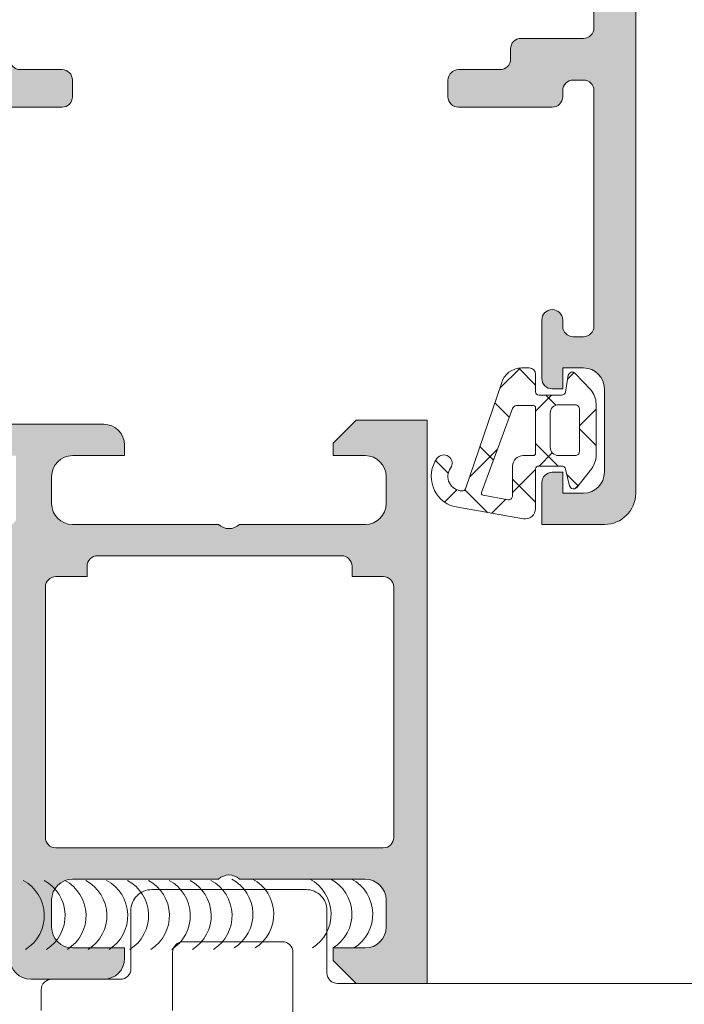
# Model space of a CAD drawing. Header units: millimetres. Extents: x 213386 to 459888, y 74252 to 208052.
# Tile 183 of 256: x 373104 to 373136, y 186045 to 186092. Entities that reach past the tile are written whole.
import ezdxf

# ---------------------------------------------------------------- set-up
doc = ezdxf.new("R2010")
doc.units = ezdxf.units.MM
doc.layers.get('Defpoints').update_dxf_attribs({"color": 255, "lineweight": 0})
doc.layers.add('FASÁDA DETAILNÍ', color=255, linetype='Continuous', lineweight=0)
doc.layers.add('NOVA', color=255, linetype='Continuous', lineweight=0)
doc.styles.add('CS-ROMANS', font='romans.shx', dxfattribs={"width": 0.75, "oblique": 5})
doc.dimstyles.new('A_KÓTA_50', dxfattribs={"dimtxt": 110, "dimasz": 2, "dimexe": 100, "dimexo": 1500, "dimgap": 40, "dimtad": 1, "dimrnd": 1, "dimdsep": 46, "dimtxsty": 'CS-ROMANS', "dimblk": 'KOT_CARA20', "dimcen": 45, "dimse1": 1, "dimse2": 1, "dimclrd": 256, "dimclre": 256, "dimclrt": 256, "dimadec": 0, "dimazin": 0, "dimtfac": 1, "dimtix": 1, "dimtmove": 2, "dimatfit": 3, "dimldrblk": 'OBLIQUE', "dimfxl": 100, "dimtolj": 1, "dimarcsym": 0})

# ---------------------------------------------------------------- blocks, each defined once
blk = doc.blocks.new('A$C29162560')
at = {"layer": 'FASÁDA DETAILNÍ'}
h = blk.add_hatch(color=256, dxfattribs=at)
edge = h.paths.add_edge_path(flags=16)
edge.add_ellipse((-845.518, -15835.2), major_axis=(-0.5, 0), ratio=1, start_angle=89.997, end_angle=180.003)
edge.add_line((-845.018, -15835.2), (-845.018, -15817.2))
edge.add_ellipse((-845.518, -15817.2), major_axis=(-0.5, 0), ratio=1, start_angle=179.997, end_angle=270.003)
edge.add_line((-845.518, -15816.7), (-858.018, -15816.7))
edge.add_ellipse((-858.018, -15817.2), major_axis=(-0.5, 0), ratio=1, start_angle=270.0025, end_angle=359.9975)
edge.add_line((-858.518, -15817.2), (-858.518, -15829.803))
edge.add_ellipse((-860.018, -15829.803), major_axis=(-1.5, 0), ratio=1, start_angle=90, end_angle=180, ccw=False)
edge.add_line((-860.018, -15831.303), (-873.018, -15831.303))
edge.add_ellipse((-873.018, -15831.803), major_axis=(-0.5, 0), ratio=1, start_angle=-90, end_angle=0)
edge.add_line((-873.518, -15831.803), (-873.518, -15835.2))
edge.add_ellipse((-873.018, -15835.2), major_axis=(-0.5, 0), ratio=1, start_angle=0, end_angle=90)
edge.add_line((-873.018, -15835.7), (-845.518, -15835.7))
edge = h.paths.add_edge_path()
edge.add_line((-844.318, -15864.5), (-847.318, -15864.5))
edge.add_line((-847.318, -15864.5), (-847.318, -15862.5))
edge.add_arc((-846.818, -15862.5), 0.5, 89.997, 180.003, ccw=False)
edge.add_line((-846.818, -15862), (-846.318, -15862))
edge.add_line((-846.318, -15862), (-846.318, -15863))
edge.add_line((-846.318, -15863), (-845.318, -15863))
edge.add_arc((-845.318, -15862), 1, 270.0037, 359.9963)
edge.add_line((-844.318, -15862), (-844.318, -15858))
edge.add_arc((-845.318, -15858), 1, 0.0017, 89.9983)
edge.add_line((-845.318, -15857), (-846.318, -15857))
edge.add_line((-846.318, -15857), (-846.318, -15858))
edge.add_line((-846.318, -15858), (-846.818, -15858))
edge.add_arc((-846.818, -15857.5), 0.5, 180.0006, 269.9994, ccw=False)
edge.add_line((-847.318, -15857.5), (-847.318, -15854.7))
edge.add_arc((-846.818, -15854.7), 0.5, 0, 180, ccw=False)
edge.add_line((-846.318, -15854.7), (-846.318, -15855))
edge.add_arc((-845.818, -15855), 0.5, 180.0012, 269.9988)
edge.add_line((-845.818, -15855.5), (-845.318, -15855.5))
edge.add_arc((-845.318, -15855), 0.5, 270.0078, 359.9922)
edge.add_line((-844.818, -15855), (-844.818, -15843.7))
edge.add_arc((-845.318, -15843.7), 0.5, 0.0025, 89.9975)
edge.add_line((-845.318, -15843.2), (-845.818, -15843.2))
edge.add_arc((-845.818, -15843.7), 0.5, 89.9928, 180.0072)
edge.add_line((-846.318, -15843.7), (-846.318, -15844))
edge.add_arc((-846.818, -15844), 0.5, 270.0072, 359.9928, ccw=False)
edge.add_line((-846.818, -15844.5), (-851.318, -15844.5))
edge.add_arc((-851.318, -15844), 0.5, 180.0006, 269.9994, ccw=False)
edge.add_line((-851.818, -15844), (-851.818, -15843.2))
edge.add_arc((-851.318, -15843.2), 0.5, 89.997, 180.003, ccw=False)
edge.add_line((-851.318, -15842.7), (-849.318, -15842.7))
edge.add_arc((-849.318, -15842.2), 0.5, 270.0078, 359.9922)
edge.add_line((-848.818, -15842.2), (-848.818, -15841.7))
edge.add_arc((-848.318, -15841.7), 0.5, 89.9928, 180.0072, ccw=False)
edge.add_line((-848.318, -15841.2), (-845.318, -15841.2))
edge.add_arc((-845.318, -15840.7), 0.5, 270.0063, 359.9937)
edge.add_line((-844.818, -15840.7), (-844.818, -15839))
edge.add_arc((-846.318, -15839), 1.5, 359.9988, 450.0012)
edge.add_line((-846.318, -15837.5), (-872.318, -15837.5))
edge.add_arc((-872.318, -15838), 0.5, 89.9976, 180.0024)
edge.add_line((-872.818, -15838), (-872.818, -15842.2))
edge.add_arc((-872.318, -15842.2), 0.5, 180.0006, 269.9994)
edge.add_line((-872.318, -15842.7), (-870.318, -15842.7))
edge.add_arc((-870.318, -15843.2), 0.5, 0.0025, 89.9975, ccw=False)
edge.add_line((-869.818, -15843.2), (-869.818, -15844))
edge.add_arc((-870.318, -15844), 0.5, 270.006, 359.994, ccw=False)
edge.add_line((-870.318, -15844.5), (-875.318, -15844.5))
edge.add_line((-875.318, -15844.5), (-876.076, -15844.283))
edge.add_arc((-876.159, -15844.571), 0.3, 74, 142.0952)
edge.add_arc((-876.632, -15844.203), 0.3, 270, 322.0953, ccw=False)
edge.add_line((-876.632, -15844.503), (-878.696, -15844.503))
edge.add_arc((-878.696, -15844.103), 0.4, 158.0262, 270.0001, ccw=False)
edge.add_line((-879.067, -15843.953), (-878.251, -15841.93))
edge.add_arc((-878.065, -15842.004), 0.2, 65.8589, 158.0261, ccw=False)
edge.add_line((-877.984, -15841.822), (-875.6, -15842.89))
edge.add_arc((-875.518, -15842.708), 0.2, 245.859, 360.8199)
edge.add_line((-875.318, -15842.705), (-875.318, -15831.401))
edge.add_arc((-875.51, -15831.392), 0.192, 357.4778, 451.0445)
edge.add_line((-875.513, -15831.201), (-875.934, -15831.201))
edge.add_line((-875.934, -15831.201), (-878.399, -15832.633))
edge.add_arc((-878.55, -15832.373), 0.3, 196, 300.1792, ccw=False)
edge.add_line((-878.838, -15832.456), (-879.266, -15830.964))
edge.add_line((-879.266, -15830.964), (-879.765, -15830.101))
edge.add_arc((-879.418, -15829.901), 0.4, 90, 210, ccw=False)
edge.add_line((-879.418, -15829.501), (-875.31, -15829.501))
edge.add_line((-875.31, -15829.501), (-860.818, -15829.503))
edge.add_arc((-860.818, -15829.003), 0.5, 269.9796, 360)
edge.add_line((-860.318, -15829.003), (-860.318, -15823.6))
edge.add_arc((-860.818, -15823.6), 0.5, 360, 450)
edge.add_line((-860.818, -15823.1), (-863.318, -15823.1))
edge.add_arc((-863.318, -15822.6), 0.5, 180, 270, ccw=False)
edge.add_line((-863.818, -15822.6), (-863.818, -15821.3))
edge.add_arc((-863.318, -15821.3), 0.5, 89.9976, 180.0024, ccw=False)
edge.add_line((-863.318, -15820.8), (-862.818, -15820.8))
edge.add_line((-862.818, -15820.8), (-862.818, -15821.8))
edge.add_line((-862.818, -15821.8), (-861.318, -15821.8))
edge.add_arc((-861.318, -15820.8), 1, 270.0018, 359.9982)
edge.add_line((-860.318, -15820.8), (-860.318, -15816.8))
edge.add_arc((-861.318, -15816.8), 1, 0.004, 89.996)
edge.add_line((-861.318, -15815.8), (-862.818, -15815.8))
edge.add_line((-862.818, -15815.8), (-862.818, -15816.8))
edge.add_line((-862.818, -15816.8), (-863.318, -15816.8))
edge.add_arc((-863.318, -15816.3), 0.5, 179.997, 270.003, ccw=False)
edge.add_line((-863.818, -15816.3), (-863.818, -15815))
edge.add_arc((-863.318, -15815), 0.5, 90.0006, 179.9994, ccw=False)
edge.add_line((-863.318, -15814.5), (-844.318, -15814.5))
edge.add_arc((-844.318, -15816), 1.5, -0.0011, 90.0011, ccw=False)
edge.add_line((-842.818, -15816), (-842.818, -15863))
edge.add_arc((-844.318, -15863), 1.5, 270.0023, 359.9977, ccw=False)
h = blk.add_hatch(dxfattribs=at)
h.set_pattern_fill('ANSI37', color=256, scale=0.625, angle=90, style=0)
edge = h.paths.add_edge_path(flags=16)
edge.add_ellipse((-848.22, -15861.698), major_axis=(-0.498, 0), ratio=1, start_angle=-90.1926, end_angle=0.2547, ccw=False)
edge.add_line((-848.219, -15861.2), (-847.718, -15861.2))
edge.add_ellipse((-847.718, -15861.1), major_axis=(-0.1, 0), ratio=1, start_angle=89.9918, end_angle=180.0087)
edge.add_line((-847.618, -15861.1), (-847.618, -15858.9))
edge.add_ellipse((-847.718, -15858.9), major_axis=(-0.1, 0), ratio=1, start_angle=180.0015, end_angle=269.9985)
edge.add_line((-847.718, -15858.8), (-848.53, -15858.8))
edge.add_ellipse((-848.53, -15859), major_axis=(-0.2, 0), ratio=1, start_angle=270.0024, end_angle=344.3114)
edge.add_line((-848.723, -15858.946), (-850.21, -15862.964))
edge.add_ellipse((-850.116, -15862.998), major_axis=(-0.1, 0), ratio=1, start_angle=-20.3122, end_angle=79.6777)
edge.add_line((-850.134, -15863.097), (-848.925, -15863.317))
edge.add_ellipse((-848.918, -15863.117), major_axis=(-0.2, 0), ratio=1, start_angle=88.135, end_angle=180.001)
edge.add_line((-848.718, -15863.117), (-848.718, -15861.7))
edge = h.paths.add_edge_path(flags=16)
edge.add_ellipse((-845.718, -15861), major_axis=(-0.2, 0), ratio=1, start_angle=89.9998, end_angle=180.0002)
edge.add_line((-845.518, -15861), (-845.518, -15858.966))
edge.add_ellipse((-845.718, -15858.966), major_axis=(-0.2, 0), ratio=1, start_angle=179.9986, end_angle=270.0005)
edge.add_line((-845.718, -15858.766), (-846.518, -15858.766))
edge.add_ellipse((-846.518, -15859.166), major_axis=(-0.4, 0), ratio=1, start_angle=270.0013, end_angle=359.998)
edge.add_line((-846.918, -15859.166), (-846.918, -15860.8))
edge.add_ellipse((-846.518, -15860.8), major_axis=(-0.4, 0), ratio=1, start_angle=-0.0004, end_angle=90.001)
edge.add_line((-846.518, -15861.2), (-845.718, -15861.2))
edge = h.paths.add_edge_path()
edge.add_arc((-845.795, -15862.6), 0.2, 195.0015, 319.9977, ccw=False)
edge.add_line((-845.988, -15862.652), (-846.178, -15861.848))
edge.add_arc((-846.372, -15861.9), 0.2, 15.0029, 89.9973)
edge.add_line((-846.372, -15861.7), (-847.468, -15861.7))
edge.add_arc((-847.468, -15861.85), 0.15, 89.996, 180.004)
edge.add_line((-847.618, -15861.85), (-847.618, -15863.733))
edge.add_arc((-848.118, -15863.733), 0.5, -99.9336, 0.0002, ccw=False)
edge.add_line((-848.204, -15864.225), (-851.524, -15863.644))
edge.add_arc((-851.118, -15862.2), 1.5, 144.9124, 254.2931, ccw=False)
edge.add_arc((-852.018, -15861.568), 0.4, -35.088, 144.912, ccw=False)
edge.add_arc((-851.137, -15862.202), 0.686, 143.8588, 269.5156)
edge.add_arc((-851.123, -15862.739), 0.15, 262.5039, 340.9838)
edge.add_line((-850.981, -15862.788), (-849.253, -15857.742))
edge.add_arc((-848.287, -15858), 1, 89.9994, 165.0411, ccw=False)
edge.add_line((-848.287, -15857), (-847.918, -15857))
edge.add_arc((-847.918, -15857.3), 0.3, 0.0032, 89.996, ccw=False)
edge.add_line((-847.618, -15857.3), (-847.618, -15858.15))
edge.add_arc((-847.468, -15858.15), 0.15, 179.9951, 270.0049)
edge.add_line((-847.468, -15858.3), (-846.372, -15858.3))
edge.add_arc((-846.372, -15858.1), 0.2, 270.0026, 344.9976)
edge.add_line((-846.178, -15858.152), (-846.049, -15857.348))
edge.add_arc((-845.856, -15857.4), 0.2, 44.9926, 165.0102, ccw=False)
edge.add_line((-845.715, -15857.259), (-844.988, -15858.035))
edge.add_arc((-845.718, -15858.718), 1, 0, 43.1185, ccw=False)
edge.add_line((-844.718, -15858.718), (-844.718, -15861.197))
edge.add_arc((-845.718, -15861.197), 1, 322.1722, 359.9999, ccw=False)
edge.add_line((-844.928, -15861.81), (-845.641, -15862.729))
h = blk.add_hatch(color=256, dxfattribs=at)
edge = h.paths.add_edge_path()
edge.add_arc((-872.938, -15882.8), 0.12, 270, 360, ccw=False)
edge.add_line((-872.938, -15882.92), (-875.698, -15882.92))
edge.add_arc((-875.698, -15883.22), 0.3, 450, 540)
edge.add_line((-875.998, -15883.22), (-875.998, -15884.2))
edge.add_arc((-875.698, -15884.2), 0.3, 180, 270)
edge.add_line((-875.698, -15884.5), (-873.818, -15884.5))
edge.add_arc((-873.551, -15884.579), 0.279, 88.8371, 163.5754, ccw=False)
edge.add_line((-873.545, -15884.3), (-873.091, -15884.3))
edge.add_arc((-873.086, -15884.579), 0.279, 16.4199, 91.1646, ccw=False)
edge.add_line((-872.818, -15884.5), (-872.818, -15885.3))
edge.add_arc((-871.818, -15885.3), 1, 180, 270)
edge.add_line((-871.818, -15886.3), (-868.318, -15886.3))
edge.add_arc((-868.318, -15885.3), 1, 270.0011, 359.9989)
edge.add_line((-867.318, -15885.3), (-867.318, -15884.8))
edge.add_line((-867.318, -15884.8), (-869.818, -15884.8))
edge.add_arc((-869.818, -15883.8), 1, 180.0026, 269.9974, ccw=False)
edge.add_line((-870.818, -15883.8), (-870.818, -15882.5))
edge.add_arc((-869.818, -15882.5), 1, 90.003, 179.997, ccw=False)
edge.add_line((-869.818, -15881.5), (-862.818, -15881.5))
edge.add_arc((-862.318, -15882.025), 0.725, 46.4038, 133.5962, ccw=False)
edge.add_line((-861.818, -15881.5), (-855.784, -15881.5))
edge.add_arc((-855.784, -15882.5), 1, 360.003, 449.997, ccw=False)
edge.add_line((-854.784, -15882.5), (-854.784, -15883.8))
edge.add_arc((-855.784, -15883.8), 1, 270.0026, 359.9974, ccw=False)
edge.add_line((-855.784, -15884.8), (-857.318, -15884.8))
edge.add_line((-857.318, -15884.8), (-857.318, -15885.4))
edge.add_line((-857.318, -15885.4), (-856.218, -15886.5))
edge.add_line((-856.218, -15886.5), (-852.818, -15886.5))
edge.add_line((-852.818, -15886.5), (-852.818, -15859.5))
edge.add_line((-852.818, -15859.5), (-856.218, -15859.5))
edge.add_line((-856.218, -15859.5), (-857.318, -15860.6))
edge.add_line((-857.318, -15860.6), (-857.318, -15861.2))
edge.add_line((-857.318, -15861.2), (-855.784, -15861.2))
edge.add_arc((-855.784, -15862.2), 1, 360.0026, 449.9974, ccw=False)
edge.add_line((-854.784, -15862.2), (-854.784, -15863.5))
edge.add_arc((-855.784, -15863.5), 1, 270.003, 359.997, ccw=False)
edge.add_line((-855.784, -15864.5), (-861.818, -15864.5))
edge.add_arc((-862.318, -15863.975), 0.725, 226.4038, 313.5962, ccw=False)
edge.add_line((-862.818, -15864.5), (-869.818, -15864.5))
edge.add_arc((-869.818, -15863.5), 1, 180.003, 269.997, ccw=False)
edge.add_line((-870.818, -15863.5), (-870.818, -15862.2))
edge.add_arc((-869.818, -15862.2), 1, 90.0026, 179.9974, ccw=False)
edge.add_line((-869.818, -15861.2), (-867.318, -15861.2))
edge.add_line((-867.318, -15861.2), (-867.318, -15860.7))
edge.add_arc((-868.318, -15860.7), 1, 360.0011, 449.9989)
edge.add_line((-868.318, -15859.7), (-872.818, -15859.7))
edge.add_arc((-872.818, -15860.2), 0.5, 449.9988, 540.0012)
edge.add_line((-873.318, -15860.2), (-873.318, -15861.2))
edge.add_line((-873.318, -15861.2), (-872.518, -15861.2))
edge.add_line((-872.518, -15861.2), (-872.518, -15864.2))
edge.add_arc((-872.818, -15864.2), 0.3, 269.9995, 360.0005, ccw=False)
edge.add_arc((-873.086, -15864.421), 0.279, 268.8354, 343.5801, ccw=False)
edge.add_line((-873.091, -15864.7), (-873.545, -15864.7))
edge.add_arc((-873.551, -15864.421), 0.279, 196.4246, 271.1629, ccw=False)
edge.add_line((-873.818, -15864.5), (-875.698, -15864.5))
edge.add_arc((-875.698, -15864.8), 0.3, 450, 540)
edge.add_line((-875.998, -15864.8), (-875.998, -15865.78))
edge.add_arc((-875.698, -15865.78), 0.3, 180, 270)
edge.add_line((-875.698, -15866.08), (-872.938, -15866.08))
edge.add_arc((-872.938, -15866.2), 0.12, 360, 450, ccw=False)
edge.add_line((-872.818, -15866.2), (-872.818, -15870.5))
edge.add_arc((-873.318, -15870.5), 0.5, 270, 360, ccw=False)
edge.add_line((-873.318, -15871), (-874.018, -15871))
edge.add_line((-874.018, -15871), (-876.411, -15869.619))
edge.add_arc((-876.48, -15869.738), 0.138, 420, 547.7024)
edge.add_arc((-871.639, -15869.291), 5, 185.3492, 251.2906)
edge.add_arc((-873.403, -15874.5), 0.5, 288.7094, 431.2906, ccw=False)
edge.add_arc((-871.639, -15879.709), 5, 108.7094, 174.6508)
edge.add_arc((-876.48, -15879.262), 0.138, 172.2976, 300)
edge.add_line((-876.411, -15879.381), (-874.018, -15878))
edge.add_line((-874.018, -15878), (-873.318, -15878))
edge.add_arc((-873.318, -15878.5), 0.5, 360, 450, ccw=False)
edge.add_line((-872.818, -15878.5), (-872.818, -15882.8))
edge = h.paths.add_edge_path(flags=16)
edge.add_arc((-854.918, -15867.5), 0.5, 360, 450, ccw=False)
edge.add_line((-854.418, -15867.5), (-854.418, -15879.5))
edge.add_arc((-854.918, -15879.5), 0.5, 270, 360, ccw=False)
edge.add_line((-854.918, -15880), (-870.618, -15880))
edge.add_arc((-870.618, -15879.5), 0.5, 180, 270, ccw=False)
edge.add_line((-871.118, -15879.5), (-871.118, -15867.5))
edge.add_arc((-870.618, -15867.5), 0.5, 90, 180, ccw=False)
edge.add_line((-870.618, -15867), (-869.118, -15867))
edge.add_line((-869.118, -15867), (-869.118, -15866.5))
edge.add_arc((-868.618, -15866.5), 0.5, 90, 180, ccw=False)
edge.add_line((-868.618, -15866), (-856.918, -15866))
edge.add_arc((-856.918, -15866.5), 0.5, 360, 450, ccw=False)
edge.add_line((-856.418, -15866.5), (-856.418, -15867))
edge.add_line((-856.418, -15867), (-854.918, -15867))
for p, q in [((-868.318, -15859.7), (-872.818, -15859.7)), ((-856.218, -15859.5), (-857.318, -15860.6)), ((-852.818, -15859.5), (-856.218, -15859.5)), ((-852.818, -15886.5), (-852.818, -15859.5)), ((-867.318, -15861.2), (-867.318, -15860.7)), ((-857.318, -15860.6), (-857.318, -15861.2)), ((-869.818, -15861.2), (-867.318, -15861.2)), ((-857.318, -15861.2), (-855.784, -15861.2)), ((-870.818, -15863.5), (-870.818, -15862.2)), ((-854.784, -15862.2), (-854.784, -15863.5)), ((-862.818, -15864.5), (-869.818, -15864.5)), ((-855.784, -15864.5), (-861.818, -15864.5)), ((-868.618, -15866), (-856.918, -15866)), ((-869.118, -15867), (-869.118, -15866.5)), ((-856.418, -15866.5), (-856.418, -15867)), ((-870.618, -15867), (-869.118, -15867)), ((-856.418, -15867), (-854.918, -15867)), ((-871.118, -15879.5), (-871.118, -15867.5)), ((-854.418, -15867.5), (-854.418, -15879.5)), ((-854.918, -15880), (-870.618, -15880)), ((-869.818, -15881.5), (-862.818, -15881.5)), ((-861.818, -15881.5), (-855.784, -15881.5)), ((-870.818, -15883.8), (-870.818, -15882.5)), ((-854.784, -15882.5), (-854.784, -15883.8)), ((-867.318, -15884.8), (-869.818, -15884.8)), ((-867.318, -15885.3), (-867.318, -15884.8)), ((-855.784, -15884.8), (-857.318, -15884.8)), ((-857.318, -15884.8), (-857.318, -15885.4)), ((-857.318, -15885.4), (-856.218, -15886.5)), ((-871.818, -15886.3), (-868.318, -15886.3)), ((-856.218, -15886.5), (-852.818, -15886.5))]:
    blk.add_line(p, q, dxfattribs=at)
for points in [[(-872.818, -15842.2, 0.414207), (-872.318, -15842.7), (-870.318, -15842.7), (-870.318, -15842.7, -0.414188), (-869.818, -15843.2), (-869.818, -15844), (-869.818, -15844, -0.414152), (-870.318, -15844.5), (-875.318, -15844.5)], [(-842.818, -15816), (-842.818, -15863), (-842.818, -15863, -0.41419), (-844.318, -15864.5), (-844.318, -15864.5), (-847.318, -15864.5), (-847.318, -15862.5), (-847.318, -15862.5, -0.414244), (-846.818, -15862), (-846.318, -15862), (-846.318, -15863), (-845.318, -15863), (-845.318, -15863, 0.414176), (-844.318, -15862), (-844.318, -15858), (-844.318, -15858, 0.414196), (-845.318, -15857), (-846.318, -15857), (-846.318, -15858), (-846.818, -15858), (-846.818, -15858, -0.414207), (-847.318, -15857.5), (-847.318, -15854.7), (-847.318, -15854.7, -1), (-846.318, -15854.7), (-846.318, -15855), (-846.318, -15855, 0.414201), (-845.818, -15855.5), (-845.318, -15855.5), (-845.318, -15855.5, 0.414134), (-844.818, -15855), (-844.818, -15843.7), (-844.818, -15843.7, 0.414188), (-845.318, -15843.2), (-845.818, -15843.2), (-845.818, -15843.2, 0.414287), (-846.318, -15843.7), (-846.318, -15844), (-846.318, -15844, -0.41414), (-846.818, -15844.5), (-851.318, -15844.5), (-851.318, -15844.5, -0.414207), (-851.818, -15844), (-851.818, -15843.2), (-851.818, -15843.2, -0.414244), (-851.318, -15842.7), (-849.318, -15842.7), (-849.318, -15842.7, 0.414134), (-848.818, -15842.2), (-848.818, -15841.7), (-848.818, -15841.7, -0.414287), (-848.318, -15841.2), (-845.318, -15841.2), (-845.318, -15841.2, 0.414149), (-844.818, -15840.7), (-844.818, -15839)], [(-738.582, -15886.5), (-857.118, -15886.5, -0.414214), (-857.618, -15886), (-857.618, -15883, 0.414214), (-858.618, -15882), (-866.018, -15882, 0.414214), (-867.018, -15883), (-867.018, -15885.8, -0.414214), (-867.518, -15886.3), (-870.818, -15886.3, 0.414214), (-871.318, -15886.8), (-871.318, -15887.8, 0.414214)], [(-865.018, -15887.8), (-865.018, -15885, -0.414214), (-864.518, -15884.5), (-859.752, -15884.5, -0.414214), (-859.252, -15885), (-859.252, -15888, 0.414214)]]:
    blk.add_lwpolyline(points, format="xyb", dxfattribs=at)
blk.add_lwpolyline([(-845.641, -15862.729, -0.606792), (-845.988, -15862.652), (-846.178, -15861.848), (-846.178, -15861.848, 0.339427), (-846.372, -15861.7), (-847.468, -15861.7), (-847.468, -15861.7, 0.414254), (-847.618, -15861.85), (-847.618, -15863.733), (-847.618, -15863.733, -0.465956), (-848.204, -15864.225), (-851.524, -15863.644), (-851.524, -15863.644, -0.517137), (-852.345, -15861.338, -1), (-851.691, -15861.798, 0.610743), (-851.143, -15862.888, 0.356477), (-850.981, -15862.788), (-849.253, -15857.742), (-849.253, -15857.742, -0.339657), (-848.287, -15857), (-847.918, -15857), (-847.918, -15857, -0.414177), (-847.618, -15857.3), (-847.618, -15858.15), (-847.618, -15858.15, 0.414264), (-847.468, -15858.3), (-846.372, -15858.3), (-846.372, -15858.3, 0.33943), (-846.178, -15858.152), (-846.049, -15857.348), (-846.049, -15857.348, -0.577453), (-845.715, -15857.259), (-844.988, -15858.035), (-844.988, -15858.035, -0.190392), (-844.718, -15858.718), (-844.718, -15861.197), (-844.718, -15861.197, -0.16657), (-844.928, -15861.81), (-845.641, -15862.729)], format="xyb", close=True, dxfattribs=at)
at = {"layer": 'FASÁDA DETAILNÍ', "extrusion": (0, 0, -1)}
for points in [[(848.718, -15861.7, 0.416502), (848.219, -15861.2), (847.718, -15861.2), (847.718, -15861.2, -0.4143), (847.618, -15861.1), (847.618, -15858.9), (847.618, -15858.9, -0.414198), (847.718, -15858.8), (848.53, -15858.8), (848.53, -15858.8, -0.336095), (848.723, -15858.946), (850.21, -15862.964), (850.21, -15862.964, -0.466254), (850.134, -15863.097), (848.925, -15863.317), (848.925, -15863.317, -0.423785), (848.718, -15863.117), (848.718, -15861.7)], [(845.718, -15861.2, -0.414216), (845.518, -15861), (845.518, -15858.966), (845.518, -15858.966, -0.414223), (845.718, -15858.766), (846.518, -15858.766), (846.518, -15858.766, -0.414197), (846.918, -15859.166), (846.918, -15860.8), (846.918, -15860.8, -0.414221), (846.518, -15861.2), (845.718, -15861.2)]]:
    blk.add_lwpolyline(points, format="xyb", close=True, dxfattribs=at)
at = {"layer": 'FASÁDA DETAILNÍ'}
for centre, radius, start, end in [((-868.318, -15860.7), 1, 0.0011, 89.9989), ((-869.818, -15862.2), 1, 90.0026, 179.9974), ((-855.784, -15862.2), 1, 0.0026, 89.9974), ((-869.818, -15863.5), 1, 180.003, 269.997), ((-855.784, -15863.5), 1, 270.003, 359.997), ((-862.318, -15863.975), 0.725, 226.4038, 313.5962), ((-868.618, -15866.5), 0.5, 90, 180), ((-856.918, -15866.5), 0.5, 0, 90), ((-870.618, -15867.5), 0.5, 90, 180), ((-854.918, -15867.5), 0.5, 0, 90), ((-870.618, -15879.5), 0.5, 180, 270), ((-854.918, -15879.5), 0.5, 270, 0), ((-869.818, -15882.5), 1, 90.003, 179.997), ((-862.318, -15882.025), 0.725, 46.4038, 133.5962), ((-863.075, -15883.184), 1.906, 302.032, 62.032), ((-862.075, -15883.184), 1.906, 302.032, 62.032), ((-859.329, -15883.184), 1.906, 302.032, 62.032), ((-858.329, -15883.184), 1.906, 302.032, 62.032), ((-857.329, -15883.184), 1.906, 302.032, 62.032), ((-855.784, -15882.5), 1, 0.003, 89.997), ((-873.074, -15883.251), 1.906, 302.032, 62.032), ((-872.074, -15883.251), 1.906, 302.032, 62.032), ((-871.074, -15883.251), 1.906, 302.032, 62.032), ((-870.074, -15883.251), 1.906, 302.032, 62.032), ((-869.074, -15883.251), 1.906, 302.032, 62.032), ((-868.074, -15883.251), 1.906, 302.032, 62.032), ((-867.074, -15883.251), 1.906, 302.032, 62.032), ((-866.074, -15883.251), 1.906, 302.032, 62.032), ((-865.074, -15883.251), 1.906, 302.032, 62.032), ((-864.074, -15883.251), 1.906, 302.032, 62.032), ((-869.818, -15883.8), 1, 180.0026, 269.9974), ((-855.784, -15883.8), 1, 270.0026, 359.9974), ((-871.818, -15885.3), 1, 180, 270), ((-868.318, -15885.3), 1, 270.0011, 359.9989)]:
    blk.add_arc(centre, radius, start, end, dxfattribs=at)
blk = doc.blocks.new('KOT_CARA20')
for p, q in [((0, 20), (0, -20)), ((0, 0), (14.142, 14.142)), ((0, 0), (-14.142, -14.142))]:
    blk.add_line(p, q)
blk = doc.blocks.new('*D3950')
at = {"lineweight": -2, "transparency": 16777216}
blk.add_line((373745.548, 181384.154), (373745.548, 202680.154), dxfattribs=at)
at = {"layer": 'Defpoints', "color": 0, "transparency": 16777216}
for p in [(373428.861, 202682.154), (373745.548, 202682.154), (373010.825, 181382.154)]:
    blk.add_point(p, dxfattribs=at)
at = {"lineweight": -2, "transparency": 16777216, "xscale": 2, "yscale": 2, "zscale": 2}
for p, rotation in [((373745.548, 202682.154), 90), ((373745.548, 181382.154), 270)]:
    blk.add_blockref('KOT_CARA20', p, dxfattribs=dict(at, rotation=rotation))
at = {"transparency": 16777216, "insert": (373643.048, 192725.83), "char_height": 110, "attachment_point": 5, "rotation": 90, "style": 'CS-ROMANS'}
blk.add_mtext('\\A1;21300', dxfattribs=at)
blk = doc.blocks.new('_OBLIQUE')
at = {"color": 0, "linetype": 'ByBlock', "ltscale": 15}
blk.add_line((-0.5, -0.5), (0.5, 0.5), dxfattribs=at)

msp = doc.modelspace()

# ---------------------------------------------------------------- block references
at = {"layer": 'NOVA'}
msp.add_blockref('A$C29162560', (373976.638, 201932.154), dxfattribs=at)

# ---------------------------------------------------------------- dimensions: what is measured, and where the dimension line sits
dim = msp.add_linear_dim(base=(373745.548, 202682.154), p1=(373010.825, 181382.154), p2=(373428.861, 202682.154), angle=90, dimstyle='A_KÓTA_50')
dim.commit()
dim.dimension.update_dxf_attribs({"geometry": '*D3950', "text_midpoint": (373643.048, 192725.83), "dimtype": 160})

doc.saveas('drawing.dxf')
